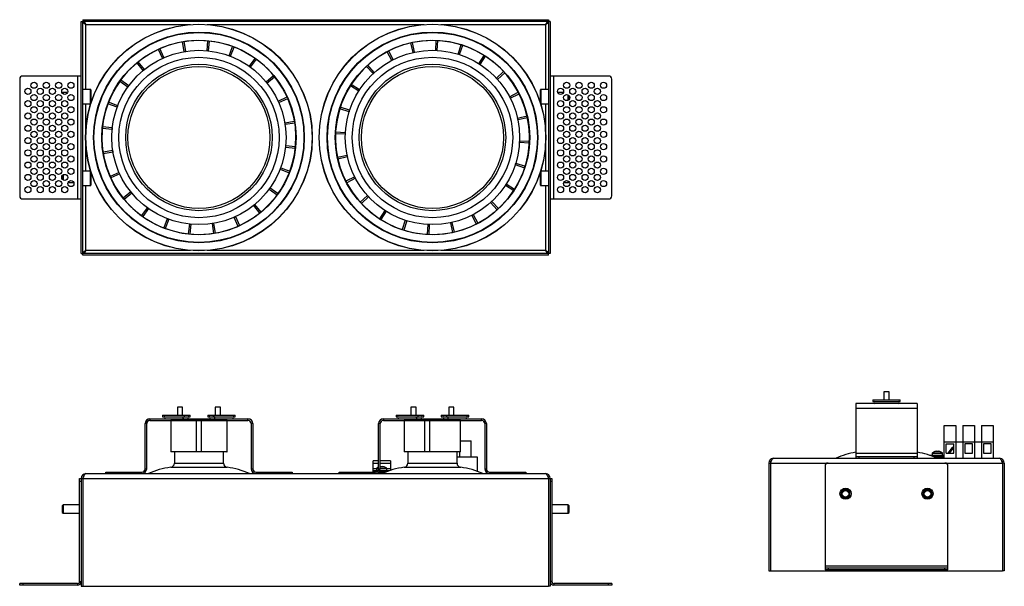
# Model space of a CAD drawing. Header units: millimetres. Extents: x -457 to 24, y -172 to 104.
import ezdxf

# ---------------------------------------------------------------- set-up
doc = ezdxf.new("R2010")
doc.units = ezdxf.units.MM

msp = doc.modelspace()

# ---------------------------------------------------------------- linework, layer by layer
at = {"color": 7, "linetype": 'Continuous', "lineweight": 25}
for p, q in [((-426.6, 103.27), (-425.8, 103.27)), ((-426.6, -9.99), (-426.6, 103.27)), ((-425.8, -9.99), (-425.8, 103.27)), ((-425.73, 104.14), (-198.47, 104.14)), ((-425.73, 104.14), (-425.73, 103.34)), ((-425.73, 103.34), (-198.47, 103.34)), ((-198.47, 104.14), (-198.47, 103.34)), ((-197.6, 103.27), (-198.4, 103.27)), ((-198.4, 103.27), (-198.4, -9.99)), ((-197.6, 103.27), (-197.6, -9.99)), ((-376.26, 88.58), (-377.06, 93.31)), ((-375.52, 88.7), (-376.25, 93.45)), ((-365.16, 89.01), (-364.71, 93.78)), ((-364.42, 88.93), (-363.89, 93.7)), ((-264.56, 88.12), (-265.62, 92.8)), ((-263.83, 88.28), (-264.81, 92.98)), ((-253.5, 89.16), (-253.31, 93.95)), ((-252.75, 89.12), (-252.49, 93.92)), ((-242.55, 87.29), (-241.13, 91.88)), ((-241.84, 87.07), (-240.34, 91.63)), ((-386.87, 85.3), (-388.87, 89.66)), ((-386.19, 85.6), (-388.12, 90)), ((-354.32, 86.54), (-352.66, 91.04)), ((-353.63, 86.28), (-351.89, 90.75)), ((-274.97, 84.26), (-277.21, 88.51)), ((-274.31, 84.6), (-276.48, 88.89)), ((-232.45, 82.66), (-229.9, 86.72)), ((-396.27, 79.38), (-399.33, 83.08)), ((-395.69, 79.85), (-398.69, 83.6)), ((-344.5, 81.36), (-341.73, 85.27)), ((-343.9, 80.92), (-341.06, 84.79)), ((-283.48, 78.34), (-286.68, 81.91)), ((-231.83, 82.26), (-229.2, 86.28)), ((-284.03, 77.84), (-287.29, 81.36)), ((-223.9, 75.57), (-220.38, 78.84)), ((-223.4, 75.02), (-219.82, 78.22)), ((-456.6, 75.14), (-456.6, 18.14)), ((-426.6, 76.64), (-455.1, 76.64)), ((-428.4, 76.64), (-428.4, 16.64)), ((-403.82, 71.24), (-407.73, 74.01)), ((-403.38, 71.84), (-407.25, 74.68)), ((-336.35, 73.81), (-332.66, 76.87)), ((-335.88, 73.23), (-332.14, 76.23)), ((-290.72, 69.91), (-294.74, 72.54)), ((-169.1, 76.64), (-197.6, 76.64)), ((-195.8, 16.64), (-195.8, 76.64)), ((-167.6, 18.14), (-167.6, 75.14)), ((-435.41, 68.64), (-435.8, 68.25)), ((-435.8, 68.25), (-435.8, 68.24)), ((-433.18, 68.64), (-435.41, 68.64)), ((-435.41, 68.64), (-435.41, 67.88)), ((-422, 70.14), (-425.8, 70.14)), ((-421.8, 69.94), (-421.8, 63.56)), ((-291.12, 69.29), (-295.18, 71.84)), ((-217.47, 66.51), (-213.23, 68.75)), ((-217.13, 65.85), (-212.85, 68.02)), ((-202.4, 63.56), (-202.4, 69.94)), ((-198.4, 70.14), (-202.2, 70.14)), ((-191.18, 68.64), (-194.01, 68.64)), ((-188.79, 64.88), (-188.79, 67.4)), ((-425.8, 63.14), (-422, 63.14)), ((-409, 61.41), (-413.5, 63.08)), ((-408.74, 62.11), (-413.21, 63.85)), ((-330.44, 64.41), (-326.07, 66.41)), ((-330.13, 63.73), (-325.74, 65.66)), ((-202.2, 63.14), (-198.4, 63.14)), ((-188.4, 65.24), (-188.4, 67.04)), ((-295.75, 59.19), (-300.34, 60.61)), ((-295.53, 59.9), (-300.09, 61.39)), ((-327.15, 53.8), (-322.42, 54.6)), ((-327.04, 53.06), (-322.29, 53.79)), ((-213.61, 56.1), (-208.93, 57.16)), ((-213.45, 55.37), (-208.76, 56.36)), ((-411.46, 50.58), (-416.24, 51.02)), ((-411.39, 51.32), (-416.16, 51.85)), ((-297.62, 48.24), (-302.41, 48.42)), ((-297.58, 48.98), (-302.38, 49.25)), ((-212.61, 44.29), (-207.82, 44.03)), ((-212.58, 45.04), (-207.78, 44.86)), ((-411.16, 40.21), (-415.9, 39.49)), ((-411.04, 39.48), (-415.77, 38.67)), ((-326.81, 41.96), (-322.03, 41.43)), ((-326.73, 42.7), (-321.95, 42.25)), ((-296.74, 37.91), (-301.44, 36.92)), ((-296.58, 37.18), (-301.26, 36.11)), ((-214.44, 34.09), (-209.85, 32.67)), ((-422, 30.14), (-425.8, 30.14)), ((-421.8, 29.72), (-421.8, 23.34)), ((-408.06, 29.55), (-412.46, 27.62)), ((-407.76, 28.87), (-412.12, 26.86)), ((-329.46, 31.17), (-324.99, 29.43)), ((-329.19, 31.87), (-324.69, 30.2)), ((-214.67, 33.38), (-210.11, 31.88)), ((-202.4, 23.34), (-202.4, 29.72)), ((-198.4, 30.14), (-202.2, 30.14)), ((-435.8, 28.04), (-435.8, 26.24)), ((-435.41, 28.4), (-435.41, 25.88)), ((-433.01, 24.64), (-430.18, 24.64)), ((-293.06, 27.43), (-297.35, 25.26)), ((-292.72, 26.77), (-296.97, 24.52)), ((-191.01, 24.64), (-188.79, 24.64)), ((-188.79, 24.64), (-188.79, 25.4)), ((-188.79, 24.64), (-188.4, 25.03)), ((-188.4, 25.03), (-188.4, 25.04)), ((-425.8, 23.14), (-422, 23.14)), ((-402.31, 20.04), (-406.06, 17.04)), ((-401.84, 19.47), (-405.54, 16.4)), ((-334.81, 21.44), (-330.94, 18.6)), ((-334.38, 22.04), (-330.46, 19.27)), ((-219.48, 23.37), (-215.46, 20.74)), ((-219.08, 23.99), (-215.01, 21.44)), ((-202.2, 23.14), (-198.4, 23.14)), ((-455.1, 16.64), (-426.6, 16.64)), ((-286.8, 18.25), (-290.37, 15.05)), ((-286.3, 17.7), (-289.82, 14.44)), ((-226.71, 14.94), (-223.51, 11.36)), ((-226.16, 15.44), (-222.9, 11.92)), ((-197.6, 16.64), (-169.1, 16.64)), ((-394.3, 12.35), (-397.14, 8.48)), ((-393.69, 11.92), (-396.47, 8)), ((-342.5, 13.42), (-339.5, 9.68)), ((-341.93, 13.89), (-338.86, 10.2)), ((-278.37, 11.02), (-281, 7)), ((-277.74, 10.62), (-280.3, 6.55)), ((-384.56, 7), (-386.31, 2.53)), ((-383.87, 6.73), (-385.54, 2.23)), ((-352.01, 7.67), (-350.08, 3.28)), ((-351.33, 7.98), (-349.32, 3.62)), ((-268.36, 6.21), (-269.85, 1.65)), ((-267.65, 5.98), (-269.07, 1.4)), ((-246.37, 4.99), (-245.38, 0.3)), ((-245.64, 5.15), (-244.57, 0.47)), ((-235.88, 8.67), (-233.72, 4.39)), ((-235.22, 9.01), (-232.98, 4.77)), ((-373.78, 4.35), (-374.31, -0.42)), ((-373.04, 4.27), (-373.48, -0.51)), ((-362.67, 4.58), (-361.95, -0.17)), ((-361.94, 4.69), (-361.13, -0.04)), ((-257.44, 4.15), (-257.71, -0.64)), ((-256.7, 4.12), (-256.88, -0.68)), ((-426.6, -9.99), (-425.8, -9.99)), ((-198.47, -10.06), (-425.73, -10.06)), ((-425.73, -10.86), (-425.73, -10.06)), ((-198.47, -10.86), (-425.73, -10.86)), ((-198.47, -10.86), (-198.47, -10.06)), ((-197.6, -9.99), (-198.4, -9.99)), ((-40.18, -81.39), (-40.18, -82.19)), ((-40.18, -81.39), (-26.74, -81.39)), ((-34.71, -77.49), (-34.71, -81.39)), ((-32.21, -77.49), (-34.71, -77.49)), ((-32.21, -81.39), (-32.21, -77.49)), ((-26.74, -82.19), (-26.74, -81.39)), ((-379.6, -84.97), (-379.6, -88.87)), ((-377.1, -84.97), (-379.6, -84.97)), ((-377.1, -88.87), (-377.1, -84.97)), ((-361.1, -84.97), (-361.1, -88.87)), ((-358.6, -84.97), (-361.1, -84.97)), ((-358.6, -88.87), (-358.6, -84.97)), ((-265.6, -84.97), (-265.6, -88.87)), ((-263.1, -84.97), (-265.6, -84.97)), ((-263.1, -88.87), (-263.1, -84.97)), ((-247.1, -84.97), (-247.1, -88.87)), ((-244.6, -84.97), (-247.1, -84.97)), ((-244.6, -88.87), (-244.6, -84.97)), ((-18.46, -83.19), (-48.46, -83.19)), ((-48.46, -83.19), (-48.46, -109.99)), ((-18.46, -85.59), (-48.46, -85.59)), ((-40.18, -82.19), (-26.74, -82.19)), ((-18.46, -83.19), (-18.46, -109.99)), ((-393, -90.67), (-393, -91.47)), ((-393, -90.67), (-345.2, -90.67)), ((-386.82, -88.87), (-386.82, -89.67)), ((-386.82, -88.87), (-373.38, -88.87)), ((-386.82, -89.67), (-373.38, -89.67)), ((-376.12, -89.67), (-376.12, -88.87)), ((-373.38, -89.67), (-373.38, -88.87)), ((-364.82, -88.87), (-364.82, -89.67)), ((-364.82, -88.87), (-351.38, -88.87)), ((-364.82, -89.67), (-351.38, -89.67)), ((-362.07, -89.67), (-362.07, -88.87)), ((-351.38, -89.67), (-351.38, -88.87)), ((-345.2, -91.47), (-345.2, -90.67)), ((-279, -90.67), (-279, -91.47)), ((-279, -90.67), (-231.2, -90.67)), ((-272.82, -88.87), (-272.82, -89.67)), ((-272.82, -88.87), (-259.38, -88.87)), ((-272.82, -89.67), (-259.38, -89.67)), ((-262.12, -89.67), (-262.12, -88.87)), ((-259.38, -89.67), (-259.38, -88.87)), ((-250.82, -88.87), (-250.82, -89.67)), ((-250.82, -88.87), (-237.38, -88.87)), ((-250.82, -89.67), (-237.38, -89.67)), ((-248.07, -89.67), (-248.07, -88.87)), ((-237.38, -89.67), (-237.38, -88.87)), ((-231.2, -91.47), (-231.2, -90.67)), ((-394.6, -93.07), (-395.4, -93.07)), ((-395.4, -115.07), (-395.4, -93.07)), ((-394.6, -115.07), (-394.6, -93.07)), ((-393, -91.47), (-345.2, -91.47)), ((-382.85, -91.57), (-382.85, -106.72)), ((-355.35, -91.57), (-382.85, -91.57)), ((-370.22, -106.72), (-370.22, -91.57)), ((-367.97, -91.57), (-367.97, -106.72)), ((-355.35, -106.72), (-355.35, -91.57)), ((-342.8, -93.07), (-343.6, -93.07)), ((-343.6, -93.07), (-343.6, -115.07)), ((-342.8, -93.07), (-342.8, -115.07)), ((-280.6, -93.07), (-281.4, -93.07)), ((-281.4, -115.07), (-281.4, -93.07)), ((-280.6, -115.07), (-280.6, -93.07)), ((-279, -91.47), (-231.2, -91.47)), ((-268.85, -91.57), (-268.85, -106.72)), ((-241.35, -91.57), (-268.85, -91.57)), ((-258.79, -106.72), (-258.79, -91.57)), ((-256.57, -91.57), (-256.57, -106.72)), ((-241.35, -106.72), (-241.35, -91.57)), ((-228.8, -93.07), (-229.6, -93.07)), ((-229.6, -93.07), (-229.6, -115.07)), ((-228.8, -93.07), (-228.8, -115.07)), ((-5.35, -109.99), (-5.35, -93.99)), ((-5.35, -93.99), (0.45, -93.99)), ((0.45, -93.99), (0.45, -109.99)), ((3.75, -93.99), (3.75, -109.99)), ((3.75, -93.99), (9.55, -93.99)), ((9.55, -93.99), (9.55, -109.99)), ((12.85, -93.99), (12.85, -109.99)), ((12.85, -93.99), (18.65, -93.99)), ((18.65, -93.99), (18.65, -109.99)), ((-241.35, -101.47), (-236.14, -101.47)), ((-236.14, -109.47), (-236.14, -101.47)), ((-5.35, -101.99), (18.65, -101.99)), ((-4.35, -107.49), (-4.35, -102.99)), ((-4.35, -102.99), (-0.55, -102.99)), ((-1.5, -104.94), (-3.57, -107.49)), ((-1.11, -105.25), (-2.93, -107.49)), ((-1.11, -105.25), (-1.5, -104.94)), ((-1.11, -105.25), (-0.55, -104.74)), ((-0.55, -107.49), (-0.55, -102.99)), ((8.55, -102.99), (4.75, -102.99)), ((4.75, -102.99), (4.75, -107.49)), ((8.55, -107.49), (8.55, -102.99)), ((17.65, -102.99), (13.85, -102.99)), ((13.85, -102.99), (13.85, -107.49)), ((17.65, -107.49), (17.65, -102.99)), ((-382.85, -106.72), (-355.35, -106.72)), ((-355.45, -106.82), (-382.75, -106.82)), ((-381.1, -106.82), (-381.1, -112.4)), ((-357.1, -112.4), (-357.1, -106.82)), ((-268.85, -106.72), (-241.35, -106.72)), ((-241.45, -106.82), (-268.75, -106.82)), ((-267.1, -106.82), (-267.1, -112.4)), ((-243.1, -112.4), (-243.1, -106.82)), ((-233.04, -109.47), (-243.1, -109.47)), ((-241.94, -106.82), (-241.94, -109.47)), ((-233.04, -116.36), (-233.04, -109.47)), ((-88.66, -109.99), (21.74, -109.99)), ((-18.46, -107.59), (-48.46, -107.59)), ((-18.46, -109.19), (-48.46, -109.19)), ((-46.96, -109.19), (-46.96, -109.99)), ((-19.96, -109.99), (-19.96, -109.19)), ((-5.69, -108.58), (-12.23, -108.58)), ((-11.11, -107.47), (-11.11, -108.58)), ((-5.69, -109.08), (-10.9, -109.08)), ((-9.91, -109.49), (-5.35, -109.49)), ((-9.86, -109.08), (-9.86, -109.49)), ((-9.16, -106.53), (-8.97, -106.53)), ((-8.99, -106.66), (-8.99, -106.53)), ((-8.97, -106.53), (-8.97, -106.68)), ((-8.71, -109.99), (-8.71, -109.49)), ((-8.61, -108.58), (-8.61, -109.08)), ((-8.25, -106.53), (-8.06, -106.53)), ((-7.36, -109.49), (-7.36, -109.08)), ((-6.11, -108.58), (-6.11, -107.47)), ((-5.69, -108.58), (-5.69, -109.08)), ((-5.69, -109.08), (-5.35, -109.06)), ((-4.35, -107.49), (-0.55, -107.49)), ((4.75, -107.49), (8.55, -107.49)), ((13.85, -107.49), (17.65, -107.49)), ((-395.4, -115.07), (-394.6, -115.07)), ((-343.6, -115.07), (-342.8, -115.07)), ((-281.4, -111.27), (-284.1, -111.27)), ((-284.1, -116.67), (-284.1, -111.27)), ((-282.35, -114.95), (-282.35, -116.06)), ((-281.4, -115.07), (-280.6, -115.07)), ((-275.6, -111.27), (-280.6, -111.27)), ((-280.4, -114.01), (-280.2, -114.01)), ((-280.23, -114.14), (-280.23, -114.01)), ((-280.2, -114.01), (-280.2, -114.16)), ((-279.49, -114.01), (-279.29, -114.01)), ((-277.35, -116.06), (-277.35, -114.95)), ((-275.6, -111.27), (-275.6, -115.81)), ((-229.6, -115.07), (-228.8, -115.07)), ((-90.96, -112.29), (-90.16, -112.29)), ((-90.96, -112.29), (-90.96, -164.99)), ((-90.16, -112.29), (-90.16, -164.99)), ((-90.08, -112.29), (23.17, -112.29)), ((-90.08, -112.29), (-90.08, -164.99)), ((-63.46, -113.79), (-63.46, -164.49)), ((-3.46, -164.49), (-3.46, -113.79)), ((23.17, -112.29), (23.17, -164.99)), ((24.04, -112.29), (23.24, -112.29)), ((23.24, -112.29), (23.24, -164.99)), ((24.04, -112.29), (24.04, -164.99)), ((-427.4, -170.17), (-427.4, -119.77)), ((-427.4, -119.77), (-425.8, -119.77)), ((-426.6, -119.77), (-426.6, -172.47)), ((-425.8, -119.77), (-425.8, -172.47)), ((-425.73, -119.77), (-198.47, -119.77)), ((-425.73, -119.77), (-425.73, -172.47)), ((-424.3, -117.47), (-199.9, -117.47)), ((-414.6, -117.47), (-414.6, -116.67)), ((-414.6, -116.67), (-397, -116.67)), ((-413.1, -116.67), (-413.1, -117.47)), ((-397, -117.47), (-397, -116.67)), ((-341.2, -116.67), (-341.2, -117.47)), ((-341.2, -116.67), (-323.6, -116.67)), ((-325.1, -117.47), (-325.1, -116.67)), ((-323.6, -116.67), (-323.6, -117.47)), ((-300.6, -117.47), (-300.6, -116.67)), ((-300.6, -116.67), (-283, -116.67)), ((-299.1, -116.67), (-299.1, -117.47)), ((-281.74, -116.06), (-284.1, -116.06)), ((-282.4, -116.56), (-284.1, -116.56)), ((-283, -117.47), (-283, -116.67)), ((-281.53, -116.97), (-278.64, -116.97)), ((-281.1, -116.56), (-281.1, -116.97)), ((-277.65, -116.56), (-281.1, -116.56)), ((-276.32, -116.06), (-280.81, -116.06)), ((-278.6, -116.95), (-278.6, -116.56)), ((-227.2, -116.67), (-227.2, -117.47)), ((-227.2, -116.67), (-209.6, -116.67)), ((-211.1, -117.47), (-211.1, -116.67)), ((-209.6, -116.67), (-209.6, -117.47)), ((-198.47, -119.77), (-198.47, -172.47)), ((-198.4, -119.77), (-196.8, -119.77)), ((-198.4, -119.77), (-198.4, -172.47)), ((-197.6, -119.77), (-197.6, -172.47)), ((-196.8, -119.77), (-196.8, -170.17)), ((-426.6, -121.27), (-427.4, -121.27)), ((-196.8, -121.27), (-197.6, -121.27)), ((-55.61, -125.62), (-55.61, -128.96)), ((-51.31, -128.96), (-51.31, -125.62)), ((-15.61, -125.62), (-15.61, -128.96)), ((-11.31, -128.96), (-11.31, -125.62)), ((-435.41, -132.77), (-435.8, -133.16)), ((-435.8, -133.16), (-435.8, -136.38)), ((-427.4, -132.77), (-435.41, -132.77)), ((-435.41, -132.77), (-435.41, -136.77)), ((-425.73, -131.27), (-425.8, -131.27)), ((-198.4, -131.27), (-198.47, -131.27)), ((-188.79, -132.77), (-196.8, -132.77)), ((-188.4, -133.16), (-188.79, -132.77)), ((-188.79, -136.77), (-188.79, -132.77)), ((-188.4, -136.38), (-188.4, -133.16)), ((-435.8, -136.38), (-435.41, -136.77)), ((-435.41, -136.77), (-427.4, -136.77)), ((-425.8, -138.27), (-425.73, -138.27)), ((-198.47, -138.27), (-198.4, -138.27)), ((-196.8, -136.77), (-188.79, -136.77)), ((-188.79, -136.77), (-188.4, -136.38)), ((-3.46, -162.69), (-63.46, -162.69)), ((-90.96, -164.99), (-90.16, -164.99)), ((-90.08, -164.99), (23.17, -164.99)), ((-3.46, -163.69), (-63.46, -163.69)), ((-3.46, -164.49), (-63.46, -164.49)), ((-61.96, -163.69), (-61.96, -164.49)), ((-4.96, -164.49), (-4.96, -163.69)), ((24.04, -164.99), (23.24, -164.99)), ((-456.6, -171.97), (-456.6, -171.17)), ((-428.4, -171.17), (-456.6, -171.17)), ((-428.4, -171.97), (-456.6, -171.97)), ((-455.1, -171.17), (-455.1, -171.97)), ((-428.4, -171.17), (-428.4, -171.97)), ((-427.4, -170.17), (-426.6, -170.17)), ((-426.6, -172.47), (-425.8, -172.47)), ((-425.73, -172.47), (-198.47, -172.47)), ((-197.6, -172.47), (-198.4, -172.47)), ((-196.8, -170.17), (-197.6, -170.17)), ((-195.8, -171.17), (-195.8, -171.97)), ((-167.6, -171.17), (-195.8, -171.17)), ((-167.6, -171.97), (-195.8, -171.97)), ((-169.1, -171.97), (-169.1, -171.17)), ((-167.6, -171.17), (-167.6, -171.97))]:
    msp.add_line(p, q, dxfattribs=at)
at = {"color": 8, "linetype": 'Continuous', "lineweight": 25}
for p, q in [((-424.3, 101.84), (-373.17, 101.84)), ((-424.3, 70.14), (-424.3, 101.84)), ((-365.03, 101.84), (-259.17, 101.84)), ((-251.03, 101.84), (-199.9, 101.84)), ((-199.9, 101.84), (-199.9, 70.14)), ((-422, 63.14), (-422, 70.14)), ((-202.2, 70.14), (-202.2, 63.14)), ((-424.3, 50.71), (-424.3, 63.14)), ((-199.9, 63.14), (-199.9, 50.71)), ((-424.3, 30.14), (-424.3, 42.57)), ((-199.9, 42.57), (-199.9, 30.14)), ((-422, 23.14), (-422, 30.14)), ((-202.2, 30.14), (-202.2, 23.14)), ((-424.3, -8.56), (-424.3, 23.14)), ((-199.9, 23.14), (-199.9, -8.56)), ((-373.17, -8.56), (-424.3, -8.56)), ((-259.17, -8.56), (-365.03, -8.56)), ((-199.9, -8.56), (-251.03, -8.56)), ((-11.11, -107.47), (-6.11, -107.47)), ((-11.01, -107.28), (-6.21, -107.28)), ((-382.89, -114.39), (-355.3, -114.39)), ((-381.1, -112.4), (-357.1, -112.4)), ((-284.1, -112.42), (-281.4, -112.42)), ((-282.35, -115.09), (-284.1, -115.09)), ((-282.35, -114.95), (-281.4, -114.95)), ((-282.25, -114.76), (-281.4, -114.76)), ((-280.6, -112.42), (-275.6, -112.42)), ((-280.6, -114.76), (-277.44, -114.76)), ((-280.6, -114.95), (-277.35, -114.95)), ((-275.6, -115.09), (-277.35, -115.09)), ((-268.89, -114.39), (-241.3, -114.39)), ((-267.1, -112.4), (-243.1, -112.4)), ((-55.61, -126.82), (-55.49, -126.45)), ((-15.61, -126.82), (-15.49, -126.45))]:
    msp.add_line(p, q, dxfattribs=at)
at = {"color": 7, "linetype": 'Continuous', "lineweight": 25, "flags": 128}
for points in [[(-422, 63.14), (-421.96, 63.14), (-421.93, 63.15)], [(-202.27, 63.15), (-202.24, 63.14), (-202.2, 63.14)], [(-421.93, 30.13), (-421.96, 30.13), (-422, 30.14)], [(-202.2, 30.14), (-202.24, 30.13), (-202.27, 30.13)], [(-376.54, -90.67), (-376.65, -90.63), (-376.75, -90.53), (-376.81, -90.36), (-376.83, -90.17), (-376.81, -89.98), (-376.75, -89.82), (-376.65, -89.71), (-376.54, -89.67)], [(-361.66, -90.67), (-361.54, -90.63), (-361.45, -90.53), (-361.38, -90.36), (-361.36, -90.17), (-361.38, -89.98), (-361.45, -89.82), (-361.54, -89.71), (-361.66, -89.67)], [(-262.54, -90.67), (-262.65, -90.63), (-262.75, -90.53), (-262.81, -90.36), (-262.83, -90.17), (-262.81, -89.98), (-262.75, -89.82), (-262.65, -89.71), (-262.54, -89.67)], [(-247.66, -90.67), (-247.54, -90.63), (-247.45, -90.53), (-247.38, -90.36), (-247.36, -90.17), (-247.38, -89.98), (-247.45, -89.82), (-247.54, -89.71), (-247.66, -89.67)], [(-370.22, -91.57), (-370.23, -91.54), (-370.23, -91.51), (-370.24, -91.49), (-370.25, -91.48), (-370.26, -91.47), (-370.26, -91.47)], [(-367.93, -91.47), (-367.93, -91.47), (-367.94, -91.48), (-367.95, -91.49), (-367.96, -91.51), (-367.97, -91.54), (-367.97, -91.57)], [(-258.79, -91.57), (-258.79, -91.54), (-258.79, -91.51), (-258.79, -91.49), (-258.8, -91.48), (-258.81, -91.47), (-258.81, -91.47)], [(-256.51, -91.47), (-256.52, -91.47), (-256.53, -91.48), (-256.55, -91.49), (-256.56, -91.51), (-256.57, -91.54), (-256.57, -91.57)], [(-1.5, -104.94), (-0.9, -104.37), (-0.55, -104.16)], [(-370.22, -106.72), (-370.23, -106.75), (-370.23, -106.78), (-370.24, -106.8), (-370.25, -106.82), (-370.26, -106.82), (-370.26, -106.82)], [(-367.97, -106.72), (-367.97, -106.75), (-367.96, -106.78), (-367.95, -106.8), (-367.94, -106.82), (-367.93, -106.82), (-367.93, -106.82)], [(-258.79, -106.72), (-258.79, -106.75), (-258.79, -106.78), (-258.79, -106.8), (-258.8, -106.82), (-258.81, -106.82), (-258.81, -106.82)], [(-256.57, -106.72), (-256.57, -106.75), (-256.56, -106.78), (-256.55, -106.8), (-256.53, -106.82), (-256.52, -106.82), (-256.51, -106.82)], [(-90.08, -112.29), (-89.78, -111.54), (-89.45, -110.82), (-89.12, -110.29), (-88.79, -110.02), (-88.66, -109.99)], [(-9.82, -106.68), (-9.82, -106.67), (-9.82, -106.67), (-9.82, -106.66), (-9.82, -106.66), (-9.81, -106.66), (-9.81, -106.67), (-9.81, -106.67), (-9.8, -106.68)], [(-5.69, -108.58), (-5.4, -108.56), (-5.35, -108.55)], [(21.74, -109.99), (22.05, -110.12), (22.38, -110.52), (22.71, -111.16), (23.04, -111.95), (23.17, -112.29)], [(-425.73, -119.77), (-425.43, -119.02), (-425.1, -118.3), (-424.76, -117.77), (-424.43, -117.5), (-424.3, -117.47)], [(-199.9, -117.47), (-199.6, -117.6), (-199.27, -118), (-198.94, -118.64), (-198.61, -119.43), (-198.47, -119.77)]]:
    msp.add_lwpolyline(points, dxfattribs=at)
at = {"color": 7, "linetype": 'Continuous', "lineweight": 25}
for centre, radius in [((-369.1, 46.64), 55.35), ((-369.1, 46.64), 55.25), ((-255.1, 46.64), 55.35), ((-255.1, 46.64), 55.25), ((-369.1, 46.64), 51.45), ((-369.1, 46.64), 51.35), ((-369.1, 46.64), 51.25), ((-255.1, 46.64), 51.45), ((-255.1, 46.64), 51.35), ((-255.1, 46.64), 51.25), ((-369.1, 46.64), 47.45), ((-255.1, 46.64), 47.45), ((-369.1, 46.64), 42.55), ((-255.1, 46.64), 42.55), ((-369.1, 46.64), 39.15), ((-369.1, 46.64), 35.75), ((-255.1, 46.64), 39.15), ((-255.1, 46.64), 35.75), ((-369.1, 46.64), 34.67), ((-255.1, 46.64), 34.67), ((-449.6, 72.14), 1.5), ((-443.6, 72.14), 1.5), ((-437.6, 72.14), 1.5), ((-431.6, 72.14), 1.5), ((-189.6, 72.14), 1.5), ((-183.6, 72.14), 1.5), ((-177.6, 72.14), 1.5), ((-171.6, 72.14), 1.5), ((-452.6, 69.14), 1.5), ((-449.6, 66.14), 1.5), ((-446.6, 69.14), 1.5), ((-443.6, 66.14), 1.5), ((-440.6, 69.14), 1.5), ((-437.6, 66.14), 1.5), ((-434.6, 69.14), 1.5), ((-431.6, 66.14), 1.5), ((-192.6, 69.14), 1.5), ((-189.6, 66.14), 1.5), ((-186.6, 69.14), 1.5), ((-183.6, 66.14), 1.5), ((-180.6, 69.14), 1.5), ((-177.6, 66.14), 1.5), ((-174.6, 69.14), 1.5), ((-171.6, 66.14), 1.5), ((-452.6, 63.14), 1.5), ((-446.6, 63.14), 1.5), ((-440.6, 63.14), 1.5), ((-434.6, 63.14), 1.5), ((-192.6, 63.14), 1.5), ((-186.6, 63.14), 1.5), ((-180.6, 63.14), 1.5), ((-174.6, 63.14), 1.5), ((-452.6, 57.14), 1.5), ((-449.6, 60.14), 1.5), ((-446.6, 57.14), 1.5), ((-443.6, 60.14), 1.5), ((-440.6, 57.14), 1.5), ((-437.6, 60.14), 1.5), ((-434.6, 57.14), 1.5), ((-431.6, 60.14), 1.5), ((-192.6, 57.14), 1.5), ((-189.6, 60.14), 1.5), ((-186.6, 57.14), 1.5), ((-183.6, 60.14), 1.5), ((-180.6, 57.14), 1.5), ((-177.6, 60.14), 1.5), ((-174.6, 57.14), 1.5), ((-171.6, 60.14), 1.5), ((-449.6, 54.14), 1.5), ((-443.6, 54.14), 1.5), ((-437.6, 54.14), 1.5), ((-431.6, 54.14), 1.5), ((-189.6, 54.14), 1.5), ((-183.6, 54.14), 1.5), ((-177.6, 54.14), 1.5), ((-171.6, 54.14), 1.5), ((-452.6, 51.14), 1.5), ((-449.6, 48.14), 1.5), ((-446.6, 51.14), 1.5), ((-443.6, 48.14), 1.5), ((-440.6, 51.14), 1.5), ((-437.6, 48.14), 1.5), ((-434.6, 51.14), 1.5), ((-431.6, 48.14), 1.5), ((-192.6, 51.14), 1.5), ((-189.6, 48.14), 1.5), ((-186.6, 51.14), 1.5), ((-183.6, 48.14), 1.5), ((-180.6, 51.14), 1.5), ((-177.6, 48.14), 1.5), ((-174.6, 51.14), 1.5), ((-171.6, 48.14), 1.5), ((-452.6, 45.14), 1.5), ((-449.6, 42.14), 1.5), ((-446.6, 45.14), 1.5), ((-443.6, 42.14), 1.5), ((-440.6, 45.14), 1.5), ((-437.6, 42.14), 1.5), ((-434.6, 45.14), 1.5), ((-431.6, 42.14), 1.5), ((-192.6, 45.14), 1.5), ((-189.6, 42.14), 1.5), ((-186.6, 45.14), 1.5), ((-183.6, 42.14), 1.5), ((-180.6, 45.14), 1.5), ((-177.6, 42.14), 1.5), ((-174.6, 45.14), 1.5), ((-171.6, 42.14), 1.5), ((-452.6, 39.14), 1.5), ((-446.6, 39.14), 1.5), ((-440.6, 39.14), 1.5), ((-434.6, 39.14), 1.5), ((-192.6, 39.14), 1.5), ((-186.6, 39.14), 1.5), ((-180.6, 39.14), 1.5), ((-174.6, 39.14), 1.5), ((-452.6, 33.14), 1.5), ((-449.6, 36.14), 1.5), ((-446.6, 33.14), 1.5), ((-443.6, 36.14), 1.5), ((-440.6, 33.14), 1.5), ((-437.6, 36.14), 1.5), ((-434.6, 33.14), 1.5), ((-431.6, 36.14), 1.5), ((-192.6, 33.14), 1.5), ((-189.6, 36.14), 1.5), ((-186.6, 33.14), 1.5), ((-183.6, 36.14), 1.5), ((-180.6, 33.14), 1.5), ((-177.6, 36.14), 1.5), ((-174.6, 33.14), 1.5), ((-171.6, 36.14), 1.5), ((-449.6, 30.14), 1.5), ((-443.6, 30.14), 1.5), ((-437.6, 30.14), 1.5), ((-431.6, 30.14), 1.5), ((-189.6, 30.14), 1.5), ((-183.6, 30.14), 1.5), ((-177.6, 30.14), 1.5), ((-171.6, 30.14), 1.5), ((-452.6, 27.14), 1.5), ((-449.6, 24.14), 1.5), ((-446.6, 27.14), 1.5), ((-443.6, 24.14), 1.5), ((-440.6, 27.14), 1.5), ((-437.6, 24.14), 1.5), ((-434.6, 27.14), 1.5), ((-431.6, 24.14), 1.5), ((-192.6, 27.14), 1.5), ((-189.6, 24.14), 1.5), ((-186.6, 27.14), 1.5), ((-183.6, 24.14), 1.5), ((-180.6, 27.14), 1.5), ((-177.6, 24.14), 1.5), ((-174.6, 27.14), 1.5), ((-171.6, 24.14), 1.5), ((-452.6, 21.14), 1.5), ((-446.6, 21.14), 1.5), ((-440.6, 21.14), 1.5), ((-434.6, 21.14), 1.5), ((-192.6, 21.14), 1.5), ((-186.6, 21.14), 1.5), ((-180.6, 21.14), 1.5), ((-174.6, 21.14), 1.5), ((-53.46, -127.29), 2.72), ((-13.46, -127.29), 2.72), ((-53.46, -127.29), 2), ((-53.46, -127.29), 1.61), ((-13.46, -127.29), 2), ((-13.46, -127.29), 1.61)]:
    msp.add_circle(centre, radius, dxfattribs=at)
for centre, radius, start, end in [((-423.42, 104.26), 2.58, 202.7015, 250.0641), ((-426.74, 100.94), 2.6, 20.1179, 67.1165), ((-197.47, 100.96), 2.58, 112.7015, 160.0641), ((-200.79, 104.28), 2.6, 290.1179, 337.1165), ((-369.1, 46.64), 47.35, 24.6848, 23.6848), ((-255.1, 46.64), 47.35, 147.8424, 146.8424), ((-369.1, 46.64), 42.61, 98.6848, 99.6848), ((-369.1, 46.64), 42.61, 83.6848, 84.6848), ((-369.1, 46.64), 42.61, 68.6848, 69.6848), ((-255.1, 46.64), 42.61, 101.8424, 102.8424), ((-255.1, 46.64), 42.61, 86.8424, 87.8424), ((-255.1, 46.64), 42.61, 71.8424, 72.8424), ((-369.1, 46.64), 42.61, 113.6848, 114.6848), ((-255.1, 46.64), 42.61, 116.8424, 117.8424), ((-255.1, 46.64), 42.61, 56.8424, 57.8424), ((-369.1, 46.64), 42.61, 128.6848, 129.6848), ((-369.1, 46.64), 42.61, 53.6848, 54.6848), ((-255.1, 46.64), 42.61, 131.8424, 132.8424), ((-455.1, 75.14), 1.5, 90, 180), ((-369.1, 46.64), 42.61, 38.6848, 39.6848), ((-255.1, 46.64), 42.61, 41.8424, 42.8424), ((-169.1, 75.14), 1.5, 0, 90), ((-422, 69.94), 0.2, 0, 90), ((-369.1, 46.64), 42.61, 143.6848, 144.6848), ((-255.1, 46.64), 42.61, 146.8424, 147.8424), ((-202.2, 69.94), 0.2, 90, 180), ((-369.1, 46.64), 42.61, 23.6848, 24.6848), ((-255.1, 46.64), 42.61, 26.8424, 27.8424), ((-369.1, 46.64), 42.61, 158.6848, 159.6848), ((-255.1, 46.64), 42.61, 161.8424, 162.8424), ((-369.1, 46.64), 42.61, 8.6848, 9.6848), ((-255.1, 46.64), 42.61, 11.8424, 12.8424), ((-369.1, 46.64), 42.61, 173.6848, 174.6848), ((-255.1, 46.64), 42.61, 176.8424, 177.8424), ((-255.1, 46.64), 42.61, 356.8424, 357.8424), ((-369.1, 46.64), 42.61, 188.6848, 189.6848), ((-369.1, 46.64), 42.61, 353.6848, 354.6848), ((-255.1, 46.64), 42.61, 191.8424, 192.8424), ((-255.1, 46.64), 42.61, 341.8424, 342.8424), ((-369.1, 46.64), 42.61, 203.6848, 204.6848), ((-369.1, 46.64), 42.61, 338.6848, 339.6848), ((-255.1, 46.64), 42.61, 206.8424, 207.8424), ((-422, 23.34), 0.2, 270, 360), ((-369.1, 46.64), 42.61, 218.6848, 219.6848), ((-369.1, 46.64), 42.61, 323.6848, 324.6848), ((-255.1, 46.64), 42.61, 326.8424, 327.8424), ((-202.2, 23.34), 0.2, 180, 270), ((-455.1, 18.14), 1.5, 180, 270), ((-255.1, 46.64), 42.61, 221.8424, 222.8424), ((-255.1, 46.64), 42.61, 311.8424, 312.8424), ((-169.1, 18.14), 1.5, 270, 0), ((-369.1, 46.64), 42.61, 233.6848, 234.6848), ((-369.1, 46.64), 42.61, 308.6848, 309.6848), ((-255.1, 46.64), 42.61, 236.8424, 237.8424), ((-369.1, 46.64), 42.61, 248.6848, 249.6848), ((-369.1, 46.64), 42.61, 293.6848, 294.6848), ((-255.1, 46.64), 42.61, 251.8424, 252.8424), ((-255.1, 46.64), 42.61, 281.8424, 282.8424), ((-255.1, 46.64), 42.61, 296.8424, 297.8424), ((-369.1, 46.64), 42.61, 263.6848, 264.6848), ((-369.1, 46.64), 42.61, 278.6848, 279.6848), ((-255.1, 46.64), 42.61, 266.8424, 267.8424), ((-423.4, -11), 2.6, 110.1179, 157.1165), ((-426.72, -7.68), 2.58, 292.7015, 340.0641), ((-197.46, -7.67), 2.6, 200.1179, 247.1165), ((-200.78, -10.99), 2.58, 22.7015, 70.0641), ((-39.48, -82.69), 0.5, 270, 90), ((-27.44, -82.69), 0.5, 90, 270), ((-393, -93.07), 2.4, 90, 180), ((-386.12, -90.17), 0.5, 270, 90), ((-374.08, -90.17), 0.5, 90, 270), ((-364.12, -90.17), 0.5, 270, 90), ((-352.08, -90.17), 0.5, 90, 270), ((-345.2, -93.07), 2.4, 0, 90), ((-279, -93.07), 2.4, 90, 180), ((-272.12, -90.17), 0.5, 270, 90), ((-260.08, -90.17), 0.5, 90, 270), ((-250.12, -90.17), 0.5, 270, 90), ((-238.08, -90.17), 0.5, 90, 270), ((-231.2, -93.07), 2.4, 0, 90), ((-393, -93.07), 1.6, 90, 180), ((-382.75, -91.57), 0.1, 90, 180), ((-355.45, -91.57), 0.1, 0, 90), ((-345.2, -93.07), 1.6, 0, 90), ((-279, -93.07), 1.6, 90, 180), ((-268.75, -91.57), 0.1, 90, 180), ((-241.45, -91.57), 0.1, 0, 90), ((-231.2, -93.07), 1.6, 0, 90), ((-382.75, -106.72), 0.1, 180, 270), ((-355.45, -106.72), 0.1, 270, 0), ((-268.75, -106.72), 0.1, 180, 270), ((-241.45, -106.72), 0.1, 270, 0), ((-88.66, -112.29), 2.3, 90, 180), ((-43.87, -139.35), 32.62, 98.0857, 115.8287), ((-23.04, -139.35), 32.62, 64.1713, 81.9143), ((-10.87, -107.47), 0.24, 126.9461, 180), ((-8.61, -110.48), 4, 107.5676, 126.9461), ((-8.62, -110.47), 3.98, 97.8382, 107.5291), ((-7.25, -106.79), 1.76, 171.6039, 176.4343), ((-8.64, -111.07), 4.41, 85.1893, 94.8107), ((-10.71, -106.79), 1.76, 3.5657, 8.3961), ((-8.58, -111.07), 4.4, 85.1857, 90.3715), ((-6.51, -106.79), 1.76, 171.6039, 176.4343), ((-8.62, -110.47), 3.98, 72.4709, 82.1618), ((-8.6, -110.47), 3.98, 72.4709, 82.1618), ((-7.39, -106.69), 0.0313, 110.5074, 153.7002), ((-8.61, -110.48), 4, 53.0539, 72.4324), ((-6.35, -107.47), 0.24, 360, 53.0539), ((21.74, -112.29), 2.3, 0, 90), ((-397, -115.07), 1.6, 270, 0), ((-397, -115.07), 2.4, 270, 0), ((-379.51, -146.83), 32.62, 95.949, 115.8287), ((-383.1, -112.4), 2, 275.949, 0), ((-355.1, -112.4), 2, 180, 264.051), ((-358.69, -146.83), 32.62, 64.1713, 84.051), ((-341.2, -115.07), 2.4, 180, 270), ((-341.2, -115.07), 1.6, 180, 270), ((-283, -115.07), 1.6, 270, 0), ((-283, -115.07), 2.4, 270, 0), ((-282.11, -114.95), 0.24, 126.9461, 180), ((-279.85, -117.96), 4, 112.8187, 126.9461), ((-279.86, -117.95), 3.98, 97.8382, 100.7507), ((-278.49, -114.27), 1.76, 171.6039, 176.4343), ((-279.87, -118.55), 4.41, 85.1893, 94.8107), ((-281.95, -114.27), 1.76, 3.5657, 8.3961), ((-279.82, -118.55), 4.4, 85.1857, 90.3715), ((-265.51, -146.83), 32.62, 95.949, 115.8287), ((-277.75, -114.27), 1.76, 171.6039, 176.4343), ((-279.86, -117.95), 3.98, 72.4709, 82.1618), ((-279.84, -117.95), 3.98, 72.4709, 82.1618), ((-278.63, -114.17), 0.0313, 110.5074, 153.7002), ((-279.85, -117.96), 4, 53.0539, 72.4324), ((-277.59, -114.95), 0.24, 0, 53.0539), ((-269.1, -112.4), 2, 275.949, 0), ((-241.1, -112.4), 2, 180, 264.051), ((-244.69, -146.83), 32.62, 64.1713, 84.051), ((-227.2, -115.07), 2.4, 180, 270), ((-227.2, -115.07), 1.6, 180, 270), ((-88.89, -112.2), 1.27, 124.4512, 183.9338), ((-61.96, -113.79), 1.5, 90, 180), ((-4.96, -113.79), 1.5, 0, 90), ((21.98, -112.2), 1.26, 355.8769, 55.0605), ((-424.3, -119.77), 2.3, 90, 180), ((-424.53, -119.68), 1.27, 124.4512, 183.9338), ((-199.9, -119.77), 2.3, 0, 90), ((-199.66, -119.68), 1.26, 355.8769, 55.0605), ((-428.4, -170.17), 1.8, 270, 0), ((-428.4, -170.17), 1, 270, 360), ((-195.8, -170.17), 1.8, 180, 270), ((-195.8, -170.17), 1, 180, 270)]:
    msp.add_arc(centre, radius, start, end, dxfattribs=at)
at = {"color": 8, "linetype": 'Continuous', "lineweight": 25}
for centre, start, end in [((-53.46, -127.29), 192.2388, 347.7612), ((-53.46, -127.29), 12.2388, 157.4773), ((-13.46, -127.29), 192.2388, 347.7612), ((-13.46, -127.29), 12.2388, 157.4773)]:
    msp.add_arc(centre, 2.2, start, end, dxfattribs=at)

doc.saveas('drawing.dxf')
